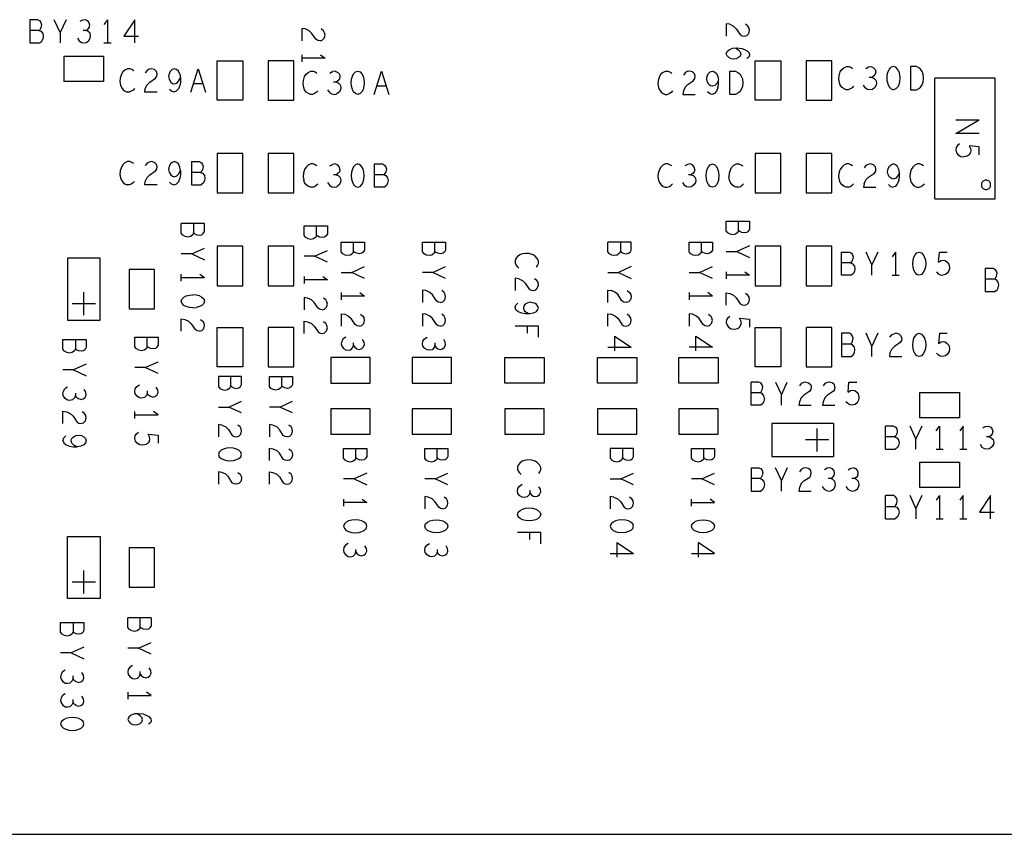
# Model space of a CAD drawing. Extents: x 179 to 509, y 207 to 417.
# Tile 4 of 14: x 292 to 335, y 290 to 325. Entities that reach past the tile are written whole.
import ezdxf

# ---------------------------------------------------------------- set-up
doc = ezdxf.new("R2010")
doc.units = 0
doc.layers.add('RVP8-IFD_G_bassy_art', color=2, linetype='CONTINUOUS')

msp = doc.modelspace()

# ---------------------------------------------------------------- linework, layer by layer
at = {"layer": 'RVP8-IFD_G_bassy_art'}
for points in [[(293.172, 324.906), (292.83, 324.906), (292.83, 323.906)], [(293.172, 324.906), (293.26, 324.856), (293.311, 324.789), (293.336, 324.689), (293.311, 324.573), (293.273, 324.489)], [(294.394, 324.906), (294.141, 324.356), (293.888, 324.906)], [(295.25, 324.439), (295.326, 324.489), (295.389, 324.573), (295.414, 324.673), (295.389, 324.773), (295.326, 324.856), (295.212, 324.906), (295.098, 324.889), (294.984, 324.823)], [(296.181, 324.906), (296.029, 324.706)], [(296.181, 324.906), (296.181, 323.906)], [(297.353, 323.906), (297.353, 324.906), (296.884, 324.189)], [(293.222, 324.439), (292.83, 324.439)], [(293.222, 324.439), (293.273, 324.489)], [(293.222, 324.439), (293.311, 324.406), (293.387, 324.306), (293.412, 324.189), (293.387, 324.073)], [(295.275, 323.923), (295.376, 324.006), (295.44, 324.106), (295.452, 324.206), (295.427, 324.323), (295.338, 324.406), (295.25, 324.439), (295.136, 324.439)], [(305.344, 324), (305.244, 324.013), (305.161, 324.063), (304.994, 324.317), (304.878, 324.431), (304.711, 324.507), (304.561, 324.532), (304.561, 324)], [(305.344, 324), (305.444, 324.025), (305.528, 324.114), (305.561, 324.241), (305.544, 324.342), (305.494, 324.431), (305.394, 324.507)], [(322.861, 324.732), (322.861, 324.2)], [(323.011, 324.707), (322.861, 324.732)], [(323.011, 324.707), (323.178, 324.631), (323.294, 324.517), (323.461, 324.263), (323.544, 324.213), (323.644, 324.2), (323.744, 324.225), (323.828, 324.314), (323.861, 324.441), (323.844, 324.542), (323.794, 324.631), (323.694, 324.707)], [(292.83, 323.906), (293.248, 323.906), (293.336, 323.973), (293.387, 324.073)], [(294.141, 324.356), (294.141, 323.906)], [(294.882, 324.106), (294.958, 323.989), (295.06, 323.923), (295.174, 323.906), (295.275, 323.923)], [(296.884, 324.189), (297.518, 324.189)], [(296.029, 323.906), (296.333, 323.906)], [(322.894, 323.345), (322.861, 323.433), (322.894, 323.535), (322.994, 323.623), (323.144, 323.674), (323.311, 323.687), (323.528, 323.661), (323.644, 323.623), (323.761, 323.56), (323.844, 323.471), (323.861, 323.383), (323.828, 323.294), (323.744, 323.231)], [(323.278, 323.687), (323.394, 323.598), (323.461, 323.522), (323.494, 323.421), (323.461, 323.332)], [(304.561, 323.398), (304.561, 323.094)], [(305.561, 323.246), (304.561, 323.246)], [(305.361, 323.398), (305.561, 323.246)], [(323.461, 323.332), (323.394, 323.269), (323.294, 323.218), (323.178, 323.205), (323.078, 323.218), (322.978, 323.269), (322.894, 323.345)], [(296.93, 322.736), (296.841, 322.653), (296.778, 322.553), (296.727, 322.386), (296.714, 322.236), (296.74, 322.086), (296.778, 321.986), (296.854, 321.886), (296.942, 321.819), (297.031, 321.786)], [(297.31, 322.703), (297.234, 322.753), (297.145, 322.786), (297.044, 322.786), (296.93, 322.736)], [(298.317, 321.786), (297.785, 321.786), (297.81, 321.936), (297.886, 322.103), (298, 322.219), (298.254, 322.386), (298.304, 322.469), (298.317, 322.569), (298.292, 322.669), (298.203, 322.753), (298.076, 322.786), (297.975, 322.769), (297.886, 322.719), (297.81, 322.619)], [(299.299, 322.553), (299.236, 322.686), (299.16, 322.753), (299.071, 322.786), (298.97, 322.753), (298.894, 322.686), (298.843, 322.586), (298.818, 322.453), (298.843, 322.336), (298.906, 322.219), (298.982, 322.153), (299.071, 322.136), (299.172, 322.169), (299.248, 322.253), (299.324, 322.403), (299.324, 322.219), (299.299, 322.069), (299.236, 321.919), (299.147, 321.819), (299.046, 321.786), (298.944, 321.819), (298.856, 321.903)], [(299.774, 321.786), (300.091, 322.786)], [(300.091, 322.786), (300.408, 321.786)], [(304.931, 321.686), (304.842, 321.719), (304.754, 321.786), (304.678, 321.886), (304.64, 321.986), (304.614, 322.136), (304.627, 322.286), (304.678, 322.453), (304.741, 322.553), (304.83, 322.636), (304.944, 322.686), (305.045, 322.686), (305.134, 322.653), (305.21, 322.603)], [(305.774, 322.603), (305.888, 322.669)], [(306.002, 322.686), (305.888, 322.669)], [(306.002, 322.686), (306.116, 322.636), (306.179, 322.553), (306.204, 322.453), (306.179, 322.353), (306.116, 322.269), (306.04, 322.219), (305.926, 322.219)], [(307.674, 321.686), (307.991, 322.686), (308.308, 321.686)], [(320.13, 322.636), (320.244, 322.686), (320.345, 322.686), (320.434, 322.653), (320.51, 322.603)], [(321.517, 322.469), (321.492, 322.569), (321.403, 322.653), (321.276, 322.686), (321.175, 322.669), (321.086, 322.619), (321.01, 322.519)], [(328.031, 321.886), (327.942, 321.919), (327.854, 321.986), (327.778, 322.086), (327.74, 322.186), (327.714, 322.336), (327.727, 322.486), (327.778, 322.653), (327.841, 322.753), (327.93, 322.836), (328.044, 322.886), (328.145, 322.886), (328.234, 322.853), (328.31, 322.803)], [(328.874, 322.803), (328.988, 322.869), (329.102, 322.886), (329.216, 322.836), (329.279, 322.753), (329.304, 322.653), (329.279, 322.553), (329.216, 322.469), (329.14, 322.419), (329.026, 322.419)], [(329.805, 322.236), (329.792, 322.386), (329.805, 322.536), (329.843, 322.669), (329.894, 322.769), (329.97, 322.853)], [(330.299, 322.669), (330.248, 322.769), (330.172, 322.853), (330.071, 322.886), (329.97, 322.853)], [(330.299, 322.669), (330.337, 322.536), (330.35, 322.386), (330.337, 322.236), (330.299, 322.103), (330.248, 322.003), (330.172, 321.919), (330.071, 321.886)], [(299.299, 322.553), (299.324, 322.403)], [(320.13, 322.636), (320.041, 322.553), (319.978, 322.453), (319.927, 322.286), (319.914, 322.136), (319.94, 321.986), (319.978, 321.886), (320.054, 321.786), (320.142, 321.719), (320.231, 321.686), (320.32, 321.686), (320.408, 321.719)], [(321.2, 322.119), (321.454, 322.286), (321.504, 322.369), (321.517, 322.469)], [(322.499, 321.969), (322.524, 322.119), (322.524, 322.303)], [(329.14, 322.419), (329.228, 322.386), (329.317, 322.303), (329.342, 322.186), (329.33, 322.086), (329.266, 321.986), (329.165, 321.903), (329.064, 321.886), (328.95, 321.903), (328.848, 321.969), (328.772, 322.086)], [(331.861, 317.186), (331.861, 322.386)], [(331.861, 317.186), (334.461, 317.186), (334.461, 322.386), (331.861, 322.386)], [(297.348, 321.936), (297.284, 321.869), (297.208, 321.819), (297.12, 321.786), (297.031, 321.786)], [(300.294, 322.136), (299.888, 322.136)], [(305.248, 321.836), (305.184, 321.769), (305.108, 321.719), (305.02, 321.686), (304.931, 321.686)], [(305.672, 321.886), (305.748, 321.769), (305.85, 321.703), (305.964, 321.686), (306.065, 321.703)], [(306.04, 322.219), (306.128, 322.186), (306.217, 322.103), (306.242, 321.986), (306.23, 321.886), (306.166, 321.786), (306.065, 321.703)], [(308.194, 322.036), (307.788, 322.036)], [(320.548, 321.836), (320.484, 321.769), (320.408, 321.719)], [(321.2, 322.119), (321.086, 322.003), (321.01, 321.836), (320.985, 321.686)], [(322.499, 321.969), (322.436, 321.819), (322.347, 321.719), (322.246, 321.686), (322.144, 321.719), (322.056, 321.803)], [(328.348, 322.036), (328.284, 321.969), (328.208, 321.919), (328.12, 321.886), (328.031, 321.886)], [(329.805, 322.236), (329.843, 322.103), (329.894, 322.003), (329.97, 321.919), (330.071, 321.886)], [(320.985, 321.686), (321.517, 321.686)], [(332.761, 320.587), (333.761, 320.587)], [(332.761, 320.005), (333.761, 320.587)], [(333.761, 320.005), (332.761, 320.005)], [(332.911, 319.555), (332.828, 319.479), (332.778, 319.39), (332.761, 319.276), (332.794, 319.162), (332.861, 319.073), (332.978, 319.01), (333.111, 318.997)], [(333.761, 319.086), (333.761, 319.428), (333.328, 319.466), (333.394, 319.352), (333.411, 319.263), (333.394, 319.175), (333.328, 319.086), (333.244, 319.023), (333.111, 318.997)], [(296.93, 318.736), (296.841, 318.653), (296.778, 318.553), (296.727, 318.386), (296.714, 318.236), (296.74, 318.086), (296.778, 317.986), (296.854, 317.886), (296.942, 317.819), (297.031, 317.786)], [(297.31, 318.703), (297.234, 318.753), (297.145, 318.786), (297.044, 318.786), (296.93, 318.736)], [(297.81, 317.936), (297.886, 318.103), (298, 318.219), (298.254, 318.386), (298.304, 318.469), (298.317, 318.569), (298.292, 318.669), (298.203, 318.753), (298.076, 318.786), (297.975, 318.769), (297.886, 318.719), (297.81, 318.619)], [(299.324, 318.403), (299.299, 318.553), (299.236, 318.686), (299.16, 318.753), (299.071, 318.786), (298.97, 318.753), (298.894, 318.686), (298.843, 318.586), (298.818, 318.453)], [(298.818, 318.453), (298.843, 318.336), (298.906, 318.219), (298.982, 318.153), (299.071, 318.136), (299.172, 318.169), (299.248, 318.253), (299.324, 318.403), (299.324, 318.219), (299.299, 318.069), (299.236, 317.919)], [(299.8, 318.786), (299.8, 317.786), (300.218, 317.786)], [(299.8, 318.786), (300.142, 318.786), (300.23, 318.736), (300.281, 318.669), (300.306, 318.569), (300.281, 318.453), (300.243, 318.369), (300.192, 318.319), (299.8, 318.319)], [(305.21, 318.603), (305.134, 318.653), (305.045, 318.686), (304.944, 318.686), (304.83, 318.636), (304.741, 318.553), (304.678, 318.453), (304.627, 318.286), (304.614, 318.136), (304.64, 317.986)], [(305.774, 318.603), (305.888, 318.669)], [(306.204, 318.453), (306.179, 318.553), (306.116, 318.636), (306.002, 318.686), (305.888, 318.669)], [(306.204, 318.453), (306.179, 318.353), (306.116, 318.269), (306.04, 318.219), (305.926, 318.219)], [(307.7, 318.686), (308.042, 318.686), (308.13, 318.636), (308.181, 318.569), (308.206, 318.469), (308.181, 318.353), (308.143, 318.269), (308.092, 318.219), (307.7, 318.219)], [(308.092, 318.219), (308.181, 318.186), (308.257, 318.086), (308.282, 317.969), (308.257, 317.853), (308.206, 317.753), (308.118, 317.686), (307.7, 317.686), (307.7, 318.686)], [(320.345, 318.686), (320.244, 318.686), (320.13, 318.636), (320.041, 318.553), (319.978, 318.453), (319.927, 318.286), (319.914, 318.136), (319.94, 317.986), (319.978, 317.886), (320.054, 317.786), (320.142, 317.719), (320.231, 317.686), (320.32, 317.686), (320.408, 317.719), (320.484, 317.769), (320.548, 317.836)], [(320.51, 318.603), (320.434, 318.653), (320.345, 318.686)], [(321.504, 318.453), (321.479, 318.553), (321.416, 318.636), (321.302, 318.686), (321.188, 318.669), (321.074, 318.603)], [(321.504, 318.453), (321.479, 318.353), (321.416, 318.269), (321.34, 318.219), (321.226, 318.219)], [(322.537, 318.036), (322.499, 317.903), (322.448, 317.803), (322.372, 317.719), (322.271, 317.686), (322.17, 317.719), (322.094, 317.803), (322.043, 317.903), (322.005, 318.036), (321.992, 318.186), (322.005, 318.336), (322.043, 318.469), (322.094, 318.569), (322.17, 318.653), (322.271, 318.686), (322.372, 318.653), (322.448, 318.569)], [(322.537, 318.036), (322.55, 318.186), (322.537, 318.336), (322.499, 318.469), (322.448, 318.569)], [(323.038, 318.453), (322.987, 318.286), (322.974, 318.136)], [(323.038, 318.453), (323.101, 318.553), (323.19, 318.636), (323.304, 318.686), (323.405, 318.686), (323.494, 318.653), (323.57, 318.603)], [(328.12, 317.686), (328.031, 317.686), (327.942, 317.719), (327.854, 317.786), (327.778, 317.886), (327.74, 317.986), (327.714, 318.136), (327.727, 318.286), (327.778, 318.453)], [(328.31, 318.603), (328.234, 318.653), (328.145, 318.686), (328.044, 318.686), (327.93, 318.636), (327.841, 318.553), (327.778, 318.453)], [(329.317, 318.469), (329.292, 318.569), (329.203, 318.653), (329.076, 318.686), (328.975, 318.669), (328.886, 318.619), (328.81, 318.519)], [(329, 318.119), (329.254, 318.286), (329.304, 318.369), (329.317, 318.469)], [(330.071, 318.036), (329.982, 318.053), (329.906, 318.119), (329.843, 318.236), (329.818, 318.353), (329.843, 318.486), (329.894, 318.586), (329.97, 318.653)], [(330.324, 318.303), (330.299, 318.453), (330.236, 318.586), (330.16, 318.653), (330.071, 318.686), (329.97, 318.653)], [(331.37, 318.603), (331.294, 318.653), (331.205, 318.686), (331.104, 318.686), (330.99, 318.636), (330.901, 318.553), (330.838, 318.453), (330.787, 318.286), (330.774, 318.136), (330.8, 317.986), (330.838, 317.886), (330.914, 317.786), (331.002, 317.719), (331.091, 317.686), (331.18, 317.686), (331.268, 317.719), (331.344, 317.769), (331.408, 317.836)], [(300.192, 318.319), (300.281, 318.286), (300.357, 318.186), (300.382, 318.069), (300.357, 317.953), (300.306, 317.853), (300.218, 317.786)], [(306.04, 318.219), (306.128, 318.186), (306.217, 318.103), (306.242, 317.986), (306.23, 317.886), (306.166, 317.786), (306.065, 317.703)], [(321.34, 318.219), (321.428, 318.186), (321.517, 318.103), (321.542, 317.986), (321.53, 317.886), (321.466, 317.786), (321.365, 317.703), (321.264, 317.686), (321.15, 317.703), (321.048, 317.769)], [(323.38, 317.686), (323.291, 317.686), (323.202, 317.719), (323.114, 317.786), (323.038, 317.886), (323, 317.986), (322.974, 318.136)], [(328.81, 317.836), (328.886, 318.003)], [(329, 318.119), (328.886, 318.003)], [(330.299, 317.969), (330.324, 318.119), (330.324, 318.303), (330.248, 318.153), (330.172, 318.069), (330.071, 318.036)], [(297.348, 317.936), (297.284, 317.869), (297.208, 317.819), (297.12, 317.786), (297.031, 317.786)], [(298.317, 317.786), (297.785, 317.786), (297.81, 317.936)], [(299.046, 317.786), (298.944, 317.819), (298.856, 317.903)], [(299.046, 317.786), (299.147, 317.819), (299.236, 317.919)], [(305.02, 317.686), (304.931, 317.686), (304.842, 317.719), (304.754, 317.786), (304.678, 317.886), (304.64, 317.986)], [(305.02, 317.686), (305.108, 317.719), (305.184, 317.769), (305.248, 317.836)], [(305.672, 317.886), (305.748, 317.769), (305.85, 317.703), (305.964, 317.686), (306.065, 317.703)], [(320.972, 317.886), (321.048, 317.769)], [(323.38, 317.686), (323.468, 317.719), (323.544, 317.769), (323.608, 317.836)], [(328.12, 317.686), (328.208, 317.719), (328.284, 317.769), (328.348, 317.836)], [(328.81, 317.836), (328.785, 317.686)], [(328.785, 317.686), (329.317, 317.686)], [(329.856, 317.803), (329.944, 317.719), (330.046, 317.686)], [(330.299, 317.969), (330.236, 317.819), (330.147, 317.719), (330.046, 317.686)], [(299.644, 315.535), (299.528, 315.56), (299.428, 315.611), (299.361, 315.699), (299.361, 316.117)], [(300.361, 316.117), (299.361, 316.117)], [(299.894, 316.117), (299.894, 315.725), (299.861, 315.636), (299.761, 315.56), (299.644, 315.535)], [(300.028, 315.636), (300.144, 315.611), (300.244, 315.636), (300.311, 315.687), (300.361, 315.775), (300.361, 316.117)], [(305.194, 315.625), (305.194, 316.017)], [(323.394, 315.825), (323.394, 316.217)], [(299.894, 315.725), (299.944, 315.674), (300.028, 315.636)], [(299.811, 314.806), (300.361, 315.059)], [(306.261, 315.317), (307.261, 315.317), (307.261, 314.975), (307.211, 314.887), (307.144, 314.836), (307.044, 314.811), (306.928, 314.836), (306.844, 314.874), (306.794, 314.925), (306.794, 315.317)], [(306.794, 314.925), (306.761, 314.836), (306.661, 314.76), (306.544, 314.735), (306.428, 314.76), (306.328, 314.811), (306.261, 314.899), (306.261, 315.317)], [(310.294, 314.925), (310.294, 315.317)], [(317.761, 314.899), (317.761, 315.317)], [(318.761, 315.317), (317.761, 315.317)], [(318.294, 315.317), (318.294, 314.925), (318.261, 314.836), (318.161, 314.76), (318.044, 314.735)], [(318.294, 314.925), (318.344, 314.874), (318.428, 314.836), (318.544, 314.811), (318.644, 314.836), (318.711, 314.887), (318.761, 314.975), (318.761, 315.317)], [(321.261, 314.899), (321.261, 315.317), (322.261, 315.317), (322.261, 314.975), (322.211, 314.887), (322.144, 314.836)], [(321.794, 314.925), (321.794, 315.317)], [(323.861, 315.159), (323.311, 314.906)], [(299.811, 314.806), (299.361, 314.806)], [(299.811, 314.806), (300.361, 314.553)], [(305.661, 314.453), (305.111, 314.706), (304.661, 314.706)], [(305.111, 314.706), (305.661, 314.959)], [(314.211, 314.833), (314.061, 314.807), (313.961, 314.769), (313.861, 314.693), (313.794, 314.605), (313.761, 314.516), (313.761, 314.427), (313.794, 314.339), (313.844, 314.263), (313.911, 314.199)], [(314.628, 314.706), (314.528, 314.769), (314.361, 314.82), (314.211, 314.833)], [(314.678, 314.237), (314.728, 314.313), (314.761, 314.402), (314.761, 314.503), (314.711, 314.617), (314.628, 314.706)], [(317.928, 314.76), (317.828, 314.811), (317.761, 314.899)], [(318.044, 314.735), (317.928, 314.76)], [(321.428, 314.76), (321.328, 314.811), (321.261, 314.899)], [(322.144, 314.836), (322.044, 314.811), (321.928, 314.836), (321.844, 314.874), (321.794, 314.925), (321.761, 314.836), (321.661, 314.76), (321.544, 314.735), (321.428, 314.76)], [(322.861, 314.906), (323.311, 314.906), (323.861, 314.653)], [(328.412, 314.169), (328.387, 314.053), (328.336, 313.953), (328.248, 313.886), (327.83, 313.886), (327.83, 314.886), (328.172, 314.886), (328.26, 314.836), (328.311, 314.769), (328.336, 314.669), (328.311, 314.553), (328.273, 314.469), (328.222, 314.419), (327.83, 314.419)], [(329.141, 313.886), (329.141, 314.336), (328.888, 314.886)], [(329.394, 314.886), (329.141, 314.336)], [(330.161, 314.886), (330.009, 314.686)], [(330.161, 314.886), (330.161, 313.886)], [(332.011, 314.453), (332.049, 314.886), (332.391, 314.886)], [(306.261, 314.006), (306.711, 314.006), (307.261, 314.259)], [(310.211, 314.006), (310.761, 314.259)], [(318.761, 314.259), (318.211, 314.006), (318.761, 313.753)], [(322.261, 313.753), (321.711, 314.006), (322.261, 314.259)], [(328.222, 314.419), (328.311, 314.386), (328.387, 314.286), (328.412, 314.169)], [(332.011, 314.453), (332.125, 314.519), (332.214, 314.536), (332.302, 314.519), (332.391, 314.453), (332.454, 314.369), (332.48, 314.236), (332.467, 314.103), (332.404, 313.986), (332.315, 313.919), (332.201, 313.886)], [(334.422, 313.719), (334.473, 313.769), (334.511, 313.853), (334.536, 313.969), (334.511, 314.069), (334.46, 314.136), (334.372, 314.186), (334.03, 314.186), (334.03, 313.186)], [(299.361, 313.634), (299.361, 313.938)], [(299.361, 313.786), (300.361, 313.786)], [(300.161, 313.938), (300.361, 313.786)], [(304.661, 313.838), (304.661, 313.534)], [(305.461, 313.838), (305.661, 313.686)], [(307.261, 313.753), (306.711, 314.006)], [(310.761, 313.753), (310.211, 314.006), (309.761, 314.006)], [(313.761, 313.762), (313.761, 313.23)], [(313.911, 313.737), (313.761, 313.762)], [(317.761, 314.006), (318.211, 314.006)], [(321.261, 314.006), (321.711, 314.006)], [(322.861, 314.038), (322.861, 313.734)], [(323.861, 313.886), (322.861, 313.886)], [(323.661, 314.038), (323.861, 313.886)], [(330.009, 313.886), (330.313, 313.886)], [(331.922, 314.036), (331.998, 313.953), (332.087, 313.903), (332.201, 313.886)], [(305.661, 313.686), (304.661, 313.686)], [(313.911, 313.737), (314.078, 313.661), (314.194, 313.547), (314.361, 313.293), (314.444, 313.243), (314.544, 313.23)], [(314.544, 313.23), (314.644, 313.255), (314.728, 313.344), (314.761, 313.471), (314.744, 313.572), (314.694, 313.661)], [(314.694, 313.661), (314.594, 313.737)], [(334.03, 313.186), (334.448, 313.186), (334.536, 313.253), (334.587, 313.353), (334.612, 313.469), (334.587, 313.586), (334.511, 313.686), (334.422, 313.719), (334.03, 313.719)], [(295.161, 312.166), (295.161, 313.166)], [(299.861, 312.487), (299.711, 312.5), (299.578, 312.538), (299.478, 312.589), (299.394, 312.665), (299.361, 312.766), (299.394, 312.867), (299.478, 312.943), (299.578, 312.994), (299.711, 313.032), (299.861, 313.045)], [(300.144, 312.994), (300.011, 313.032), (299.861, 313.045)], [(300.144, 312.994), (300.244, 312.943), (300.328, 312.867), (300.361, 312.766), (300.328, 312.665), (300.244, 312.589), (300.144, 312.538), (300.011, 312.5)], [(305.444, 312.4), (305.344, 312.413), (305.261, 312.463), (305.094, 312.717), (304.978, 312.831), (304.811, 312.907), (304.661, 312.932), (304.661, 312.4)], [(305.444, 312.4), (305.544, 312.425), (305.628, 312.514), (305.661, 312.641), (305.644, 312.742), (305.594, 312.831), (305.494, 312.907)], [(307.061, 313.138), (307.261, 312.986), (306.261, 312.986)], [(306.261, 313.138), (306.261, 312.834)], [(310.544, 312.72), (310.444, 312.733), (310.361, 312.783), (310.194, 313.037), (310.078, 313.151), (309.911, 313.227), (309.761, 313.252), (309.761, 312.72)], [(310.544, 312.72), (310.644, 312.745), (310.728, 312.834), (310.761, 312.961), (310.744, 313.062), (310.694, 313.151), (310.594, 313.227)], [(317.761, 312.72), (317.761, 313.252), (317.911, 313.227)], [(318.594, 313.227), (318.694, 313.151), (318.744, 313.062), (318.761, 312.961), (318.728, 312.834), (318.644, 312.745), (318.544, 312.72), (318.444, 312.733), (318.361, 312.783), (318.194, 313.037), (318.078, 313.151), (317.911, 313.227)], [(321.261, 313.138), (321.261, 312.834)], [(322.261, 312.986), (321.261, 312.986)], [(322.261, 312.986), (322.061, 313.138)], [(322.861, 312.6), (322.861, 313.132), (323.011, 313.107), (323.178, 313.031), (323.294, 312.917), (323.461, 312.663), (323.544, 312.613), (323.644, 312.6), (323.744, 312.625), (323.828, 312.714), (323.861, 312.841), (323.844, 312.942), (323.794, 313.031), (323.694, 313.107)], [(294.661, 312.666), (295.661, 312.666)], [(299.861, 312.487), (300.011, 312.5)], [(314.428, 312.729), (314.311, 312.704), (314.194, 312.641), (314.128, 312.565), (314.111, 312.476), (314.144, 312.375), (314.228, 312.299), (314.378, 312.223), (314.194, 312.223), (314.044, 312.248), (313.894, 312.311), (313.794, 312.4), (313.761, 312.501), (313.794, 312.603), (313.878, 312.691)], [(314.428, 312.729), (314.561, 312.704)], [(314.661, 312.311), (314.728, 312.387), (314.761, 312.476), (314.728, 312.577), (314.661, 312.653), (314.561, 312.704)], [(306.261, 312.232), (306.411, 312.207), (306.578, 312.131), (306.694, 312.017)], [(306.261, 312.232), (306.261, 311.7)], [(307.094, 312.207), (307.194, 312.131), (307.244, 312.042)], [(310.544, 311.7), (310.444, 311.713), (310.361, 311.763), (310.194, 312.017), (310.078, 312.131), (309.911, 312.207), (309.761, 312.232), (309.761, 311.7)], [(310.544, 311.7), (310.644, 311.725), (310.728, 311.814), (310.761, 311.941), (310.744, 312.042), (310.694, 312.131), (310.594, 312.207)], [(314.661, 312.311), (314.528, 312.248), (314.378, 312.223)], [(317.761, 311.7), (317.761, 312.232), (317.911, 312.207)], [(317.911, 312.207), (318.078, 312.131), (318.194, 312.017), (318.361, 311.763), (318.444, 311.713), (318.544, 311.7), (318.644, 311.725), (318.728, 311.814), (318.761, 311.941), (318.744, 312.042), (318.694, 312.131), (318.594, 312.207)], [(321.411, 312.207), (321.261, 312.232), (321.261, 311.7)], [(321.694, 312.017), (321.578, 312.131), (321.411, 312.207)], [(322.094, 312.207), (322.194, 312.131), (322.244, 312.042)], [(322.928, 312.049), (322.878, 311.96)], [(322.928, 312.049), (323.011, 312.125)], [(299.361, 311.48), (299.361, 312.012), (299.511, 311.987), (299.678, 311.911), (299.794, 311.797), (299.961, 311.543)], [(300.144, 311.48), (300.244, 311.505), (300.328, 311.594), (300.361, 311.721), (300.344, 311.822), (300.294, 311.911)], [(300.194, 311.987), (300.294, 311.911)], [(304.661, 311.38), (304.661, 311.912), (304.811, 311.887), (304.978, 311.811), (305.094, 311.697), (305.261, 311.443), (305.344, 311.393), (305.444, 311.38), (305.544, 311.405), (305.628, 311.494), (305.661, 311.621), (305.644, 311.722), (305.594, 311.811), (305.494, 311.887)], [(307.044, 311.7), (306.944, 311.713), (306.861, 311.763), (306.694, 312.017)], [(307.044, 311.7), (307.144, 311.725), (307.228, 311.814), (307.261, 311.941), (307.244, 312.042)], [(314.761, 311.697), (313.761, 311.697)], [(314.278, 311.697), (314.278, 311.393)], [(314.761, 311.215), (314.761, 311.697)], [(322.044, 311.7), (321.944, 311.713), (321.861, 311.763), (321.694, 312.017)], [(322.044, 311.7), (322.144, 311.725), (322.228, 311.814), (322.261, 311.941), (322.244, 312.042)], [(322.878, 311.96), (322.861, 311.846), (322.894, 311.732), (322.961, 311.643), (323.078, 311.58), (323.211, 311.567), (323.344, 311.593), (323.428, 311.656), (323.494, 311.745), (323.511, 311.833), (323.494, 311.922), (323.428, 312.036), (323.861, 311.998), (323.861, 311.656)], [(297.894, 310.825), (297.894, 311.217)], [(300.144, 311.48), (300.044, 311.493), (299.961, 311.543)], [(306.461, 311.225), (306.344, 311.149), (306.278, 311.047), (306.261, 310.933), (306.278, 310.832), (306.361, 310.731), (306.461, 310.667), (306.561, 310.655), (306.678, 310.68), (306.761, 310.769), (306.794, 310.857), (306.794, 310.971)], [(310.061, 310.655), (309.961, 310.667), (309.861, 310.731), (309.778, 310.832), (309.761, 310.933), (309.778, 311.047), (309.844, 311.149), (309.961, 311.225)], [(318.044, 311.263), (318.044, 310.629)], [(318.044, 311.263), (318.761, 310.794)], [(321.544, 310.629), (321.544, 311.263), (322.261, 310.794)], [(328.222, 310.919), (328.273, 310.969), (328.311, 311.053), (328.336, 311.169), (328.311, 311.269), (328.26, 311.336), (328.172, 311.386), (327.83, 311.386), (327.83, 310.386)], [(329.141, 310.386), (329.141, 310.836), (328.888, 311.386)], [(329.394, 311.386), (329.141, 310.836)], [(329.92, 311.219), (329.996, 311.319), (330.085, 311.369)], [(330.427, 311.169), (330.402, 311.269), (330.313, 311.353), (330.186, 311.386), (330.085, 311.369)], [(332.049, 311.386), (332.011, 310.953), (332.125, 311.019), (332.214, 311.036), (332.302, 311.019), (332.391, 310.953), (332.454, 310.869), (332.48, 310.736), (332.467, 310.603), (332.404, 310.486), (332.315, 310.419), (332.201, 310.386), (332.087, 310.403), (331.998, 310.453), (331.922, 310.536)], [(332.049, 311.386), (332.391, 311.386)], [(294.794, 311.117), (294.794, 310.725)], [(306.794, 310.857), (306.844, 310.781), (306.928, 310.718), (307.028, 310.693), (307.128, 310.718), (307.211, 310.781), (307.261, 310.895), (307.244, 311.009), (307.178, 311.123)], [(310.294, 310.971), (310.294, 310.857), (310.261, 310.769), (310.178, 310.68), (310.061, 310.655)], [(310.294, 310.857), (310.344, 310.781), (310.428, 310.718), (310.528, 310.693), (310.628, 310.718), (310.711, 310.781), (310.761, 310.895), (310.744, 311.009), (310.678, 311.123)], [(317.761, 310.794), (318.761, 310.794)], [(322.261, 310.794), (321.261, 310.794)], [(327.83, 310.386), (328.248, 310.386), (328.336, 310.453), (328.387, 310.553), (328.412, 310.669), (328.387, 310.786), (328.311, 310.886), (328.222, 310.919), (327.83, 310.919)], [(330.427, 311.169), (330.414, 311.069), (330.364, 310.986), (330.11, 310.819), (329.996, 310.703)], [(329.92, 310.536), (329.895, 310.386), (330.427, 310.386)], [(329.92, 310.536), (329.996, 310.703)], [(295.261, 310.059), (294.711, 309.806), (294.261, 309.806)], [(297.811, 309.906), (298.361, 310.159)], [(294.711, 309.806), (295.261, 309.553)], [(298.361, 309.653), (297.811, 309.906), (297.361, 309.906)], [(300.961, 309.517), (300.961, 309.099), (301.028, 309.011), (301.128, 308.96), (301.244, 308.935), (301.361, 308.96), (301.461, 309.036), (301.494, 309.125), (301.494, 309.517)], [(301.494, 309.125), (301.544, 309.074), (301.628, 309.036), (301.744, 309.011), (301.844, 309.036), (301.911, 309.087), (301.961, 309.175), (301.961, 309.517), (300.961, 309.517)], [(303.694, 309.125), (303.694, 309.517)], [(298.128, 308.633), (298.028, 308.658), (297.944, 308.721), (297.894, 308.797), (297.861, 308.709), (297.778, 308.62), (297.661, 308.595), (297.561, 308.607), (297.461, 308.671), (297.378, 308.772), (297.361, 308.873), (297.378, 308.987), (297.444, 309.089), (297.561, 309.165)], [(324.348, 308.286), (323.93, 308.286), (323.93, 309.286)], [(324.322, 308.819), (324.373, 308.869), (324.411, 308.953), (324.436, 309.069), (324.411, 309.169), (324.36, 309.236), (324.272, 309.286), (323.93, 309.286)], [(324.988, 309.286), (325.241, 308.736)], [(325.241, 308.286), (325.241, 308.736), (325.494, 309.286)], [(326.286, 309.286), (326.413, 309.253), (326.502, 309.169), (326.527, 309.069), (326.514, 308.969), (326.464, 308.886), (326.21, 308.719), (326.096, 308.603), (326.02, 308.436), (325.995, 308.286), (326.527, 308.286)], [(326.286, 309.286), (326.185, 309.269), (326.096, 309.219), (326.02, 309.119)], [(327.547, 309.069), (327.522, 309.169), (327.433, 309.253), (327.306, 309.286), (327.205, 309.269), (327.116, 309.219), (327.04, 309.119)], [(328.111, 308.853), (328.149, 309.286), (328.491, 309.286)], [(295.028, 308.533), (294.928, 308.558), (294.844, 308.621), (294.794, 308.697), (294.761, 308.609), (294.678, 308.52), (294.561, 308.495), (294.461, 308.507), (294.361, 308.571), (294.278, 308.672), (294.261, 308.773), (294.278, 308.887), (294.344, 308.989)], [(294.461, 309.065), (294.344, 308.989)], [(294.794, 308.811), (294.794, 308.697)], [(295.028, 308.533), (295.128, 308.558), (295.211, 308.621), (295.261, 308.735), (295.244, 308.849), (295.178, 308.963)], [(297.894, 308.911), (297.894, 308.797)], [(298.128, 308.633), (298.228, 308.658), (298.311, 308.721), (298.361, 308.835), (298.344, 308.949), (298.278, 309.063)], [(324.512, 308.569), (324.487, 308.686), (324.411, 308.786), (324.322, 308.819), (323.93, 308.819)], [(327.547, 309.069), (327.534, 308.969), (327.484, 308.886), (327.23, 308.719), (327.116, 308.603), (327.04, 308.436), (327.015, 308.286), (327.547, 308.286)], [(328.111, 308.853), (328.225, 308.919), (328.314, 308.936), (328.402, 308.919), (328.491, 308.853), (328.554, 308.769), (328.58, 308.636), (328.567, 308.503), (328.504, 308.386)], [(300.961, 308.206), (301.411, 308.206), (301.961, 308.459)], [(303.611, 308.206), (304.161, 308.459)], [(324.512, 308.569), (324.487, 308.453), (324.436, 308.353), (324.348, 308.286)], [(328.504, 308.386), (328.415, 308.319), (328.301, 308.286), (328.187, 308.303), (328.098, 308.353), (328.022, 308.436)], [(294.261, 307.5), (294.261, 308.032), (294.411, 308.007), (294.578, 307.931), (294.694, 307.817), (294.861, 307.563), (294.944, 307.513), (295.044, 307.5), (295.144, 307.525), (295.228, 307.614), (295.261, 307.741), (295.244, 307.842), (295.194, 307.931), (295.094, 308.007)], [(297.361, 307.714), (297.361, 308.018)], [(297.361, 307.866), (298.361, 307.866), (298.161, 308.018)], [(301.961, 307.953), (301.411, 308.206)], [(304.161, 307.953), (303.611, 308.206), (303.161, 308.206)], [(301.111, 307.427), (300.961, 307.452), (300.961, 306.92)], [(301.111, 307.427), (301.278, 307.351), (301.394, 307.237), (301.561, 306.983), (301.644, 306.933), (301.744, 306.92), (301.844, 306.945), (301.928, 307.034), (301.961, 307.161), (301.944, 307.262), (301.894, 307.351), (301.794, 307.427)], [(303.944, 306.92), (303.844, 306.933), (303.761, 306.983), (303.594, 307.237), (303.478, 307.351), (303.311, 307.427), (303.161, 307.452), (303.161, 306.92)], [(303.944, 306.92), (304.044, 306.945), (304.128, 307.034), (304.161, 307.161), (304.144, 307.262), (304.094, 307.351), (303.994, 307.427)], [(329.73, 306.386), (329.73, 307.386)], [(330.072, 307.386), (329.73, 307.386)], [(330.072, 307.386), (330.16, 307.336), (330.211, 307.269), (330.236, 307.169), (330.211, 307.053), (330.173, 306.969), (330.122, 306.919), (329.73, 306.919)], [(331.041, 306.386), (331.041, 306.836), (330.788, 307.386)], [(331.294, 307.386), (331.041, 306.836)], [(331.909, 307.186), (332.061, 307.386), (332.061, 306.386)], [(333.081, 306.386), (333.081, 307.386), (332.929, 307.186)], [(333.924, 307.303), (334.038, 307.369), (334.152, 307.386), (334.266, 307.336), (334.329, 307.253), (334.354, 307.153), (334.329, 307.053), (334.266, 306.969), (334.19, 306.919), (334.076, 306.919)], [(294.261, 306.771), (294.294, 306.67), (294.394, 306.581), (294.544, 306.518), (294.694, 306.493), (294.878, 306.493), (294.728, 306.569), (294.644, 306.645), (294.611, 306.746), (294.628, 306.835), (294.694, 306.911), (294.811, 306.974), (294.928, 306.999), (295.061, 306.974), (295.161, 306.923), (295.228, 306.847), (295.261, 306.746), (295.228, 306.657), (295.161, 306.581), (295.028, 306.518), (294.878, 306.493)], [(294.261, 306.771), (294.294, 306.873), (294.378, 306.961)], [(297.711, 306.567), (297.578, 306.58), (297.461, 306.643), (297.394, 306.732), (297.361, 306.846), (297.378, 306.96), (297.428, 307.049), (297.511, 307.125)], [(297.928, 307.036), (298.361, 306.998), (298.361, 306.656)], [(297.994, 306.745), (298.011, 306.833), (297.994, 306.922), (297.928, 307.036)], [(326.781, 306.286), (326.781, 307.286)], [(297.994, 306.745), (297.928, 306.656), (297.844, 306.593), (297.711, 306.567)], [(327.281, 306.786), (326.281, 306.786)], [(330.122, 306.919), (330.211, 306.886), (330.287, 306.786), (330.312, 306.669), (330.287, 306.553), (330.236, 306.453), (330.148, 306.386)], [(334.19, 306.919), (334.278, 306.886), (334.367, 306.803), (334.392, 306.686), (334.38, 306.586), (334.316, 306.486), (334.215, 306.403), (334.114, 306.386), (334, 306.403), (333.898, 306.469), (333.822, 306.586)], [(303.161, 305.9), (303.161, 306.432), (303.311, 306.407), (303.478, 306.331), (303.594, 306.217)], [(303.944, 305.9), (303.844, 305.913), (303.761, 305.963), (303.594, 306.217)], [(303.994, 306.407), (304.094, 306.331), (304.144, 306.242), (304.161, 306.141), (304.128, 306.014), (304.044, 305.925)], [(306.894, 306.025), (306.861, 305.936), (306.761, 305.86), (306.644, 305.835), (306.528, 305.86), (306.428, 305.911), (306.361, 305.999), (306.361, 306.417), (307.361, 306.417)], [(307.361, 306.417), (307.361, 306.075), (307.311, 305.987), (307.244, 305.936), (307.144, 305.911), (307.028, 305.936), (306.944, 305.974), (306.894, 306.025), (306.894, 306.417)], [(310.394, 306.025), (310.394, 306.417)], [(317.861, 306.417), (317.861, 305.999), (317.928, 305.911), (318.028, 305.86)], [(318.861, 306.417), (317.861, 306.417)], [(318.394, 306.417), (318.394, 306.025), (318.444, 305.974), (318.528, 305.936), (318.644, 305.911), (318.744, 305.936), (318.811, 305.987), (318.861, 306.075), (318.861, 306.417)], [(321.894, 306.025), (321.894, 306.417)], [(329.73, 306.386), (330.148, 306.386)], [(331.909, 306.386), (332.213, 306.386)], [(332.929, 306.386), (333.233, 306.386)], [(303.944, 305.9), (304.044, 305.925)], [(314.778, 305.337), (314.828, 305.413), (314.861, 305.502), (314.861, 305.603), (314.811, 305.717), (314.728, 305.806), (314.628, 305.869), (314.461, 305.92), (314.311, 305.933), (314.161, 305.907), (314.061, 305.869), (313.961, 305.793), (313.894, 305.705), (313.861, 305.616), (313.861, 305.527), (313.894, 305.439), (313.944, 305.363), (314.011, 305.299)], [(318.394, 306.025), (318.361, 305.936), (318.261, 305.86), (318.144, 305.835), (318.028, 305.86)], [(301.794, 305.387), (301.894, 305.311), (301.944, 305.222), (301.961, 305.121), (301.928, 304.994), (301.844, 304.905), (301.744, 304.88), (301.644, 304.893), (301.561, 304.943), (301.394, 305.197), (301.278, 305.311), (301.111, 305.387), (300.961, 305.412), (300.961, 304.88)], [(303.161, 304.88), (303.161, 305.412), (303.311, 305.387), (303.478, 305.311), (303.594, 305.197), (303.761, 304.943), (303.844, 304.893), (303.944, 304.88), (304.044, 304.905), (304.128, 304.994), (304.161, 305.121), (304.144, 305.222), (304.094, 305.311), (303.994, 305.387)], [(307.361, 305.359), (306.811, 305.106), (306.361, 305.106)], [(310.311, 305.106), (310.861, 305.359)], [(318.311, 305.106), (318.861, 305.359)], [(321.811, 305.106), (322.361, 305.359)], [(323.93, 305.586), (323.93, 304.586), (324.348, 304.586)], [(323.93, 305.586), (324.272, 305.586), (324.36, 305.536), (324.411, 305.469), (324.436, 305.369), (324.411, 305.253), (324.373, 305.169), (324.322, 305.119), (323.93, 305.119)], [(325.241, 304.586), (325.241, 305.036), (324.988, 305.586)], [(325.494, 305.586), (325.241, 305.036)], [(326.527, 305.369), (326.502, 305.469), (326.413, 305.553), (326.286, 305.586), (326.185, 305.569), (326.096, 305.519), (326.02, 305.419)], [(326.21, 305.019), (326.464, 305.186), (326.514, 305.269), (326.527, 305.369)], [(327.37, 305.119), (327.446, 305.169), (327.509, 305.253), (327.534, 305.353), (327.509, 305.453), (327.446, 305.536), (327.332, 305.586), (327.218, 305.569), (327.104, 305.503)], [(328.124, 305.503), (328.238, 305.569), (328.352, 305.586)], [(328.529, 305.253), (328.554, 305.353), (328.529, 305.453), (328.466, 305.536), (328.352, 305.586)], [(306.811, 305.106), (307.361, 304.853)], [(310.861, 304.853), (310.311, 305.106), (309.861, 305.106)], [(314.161, 304.305), (314.061, 304.317), (313.961, 304.381), (313.878, 304.482), (313.861, 304.583), (313.878, 304.697), (313.944, 304.799), (314.061, 304.875)], [(317.861, 305.106), (318.311, 305.106)], [(318.861, 304.853), (318.311, 305.106)], [(322.361, 304.853), (321.811, 305.106), (321.361, 305.106)], [(324.322, 305.119), (324.411, 305.086), (324.487, 304.986), (324.512, 304.869), (324.487, 304.753), (324.436, 304.653), (324.348, 304.586)], [(326.21, 305.019), (326.096, 304.903), (326.02, 304.736)], [(327.002, 304.786), (327.078, 304.669), (327.18, 304.603), (327.294, 304.586), (327.395, 304.603), (327.496, 304.686), (327.56, 304.786), (327.572, 304.886), (327.547, 305.003), (327.458, 305.086), (327.37, 305.119), (327.256, 305.119)], [(328.529, 305.253), (328.466, 305.169), (328.39, 305.119), (328.276, 305.119)], [(328.516, 304.686), (328.58, 304.786), (328.592, 304.886), (328.567, 305.003), (328.478, 305.086), (328.39, 305.119)], [(314.394, 304.621), (314.394, 304.507), (314.361, 304.419), (314.278, 304.33), (314.161, 304.305)], [(314.394, 304.507), (314.444, 304.431), (314.528, 304.368), (314.628, 304.343), (314.728, 304.368), (314.811, 304.431), (314.861, 304.545), (314.844, 304.659), (314.778, 304.773)], [(326.02, 304.736), (325.995, 304.586), (326.527, 304.586)], [(328.022, 304.786), (328.098, 304.669), (328.2, 304.603), (328.314, 304.586), (328.415, 304.603), (328.516, 304.686)], [(307.161, 304.238), (307.361, 304.086), (306.361, 304.086)], [(306.361, 304.238), (306.361, 303.934)], [(310.644, 303.82), (310.544, 303.833), (310.461, 303.883), (310.294, 304.137), (310.178, 304.251), (310.011, 304.327), (309.861, 304.352), (309.861, 303.82)], [(310.644, 303.82), (310.744, 303.845), (310.828, 303.934), (310.861, 304.061), (310.844, 304.162), (310.794, 304.251), (310.694, 304.327)], [(317.861, 304.352), (317.861, 303.82)], [(318.011, 304.327), (317.861, 304.352)], [(318.011, 304.327), (318.178, 304.251), (318.294, 304.137), (318.461, 303.883), (318.544, 303.833), (318.644, 303.82), (318.744, 303.845), (318.828, 303.934), (318.861, 304.061), (318.844, 304.162), (318.794, 304.251), (318.694, 304.327)], [(321.361, 303.934), (321.361, 304.238)], [(321.361, 304.086), (322.361, 304.086), (322.161, 304.238)], [(329.73, 303.386), (329.73, 304.386)], [(330.211, 304.269), (330.16, 304.336), (330.072, 304.386), (329.73, 304.386)], [(329.73, 303.919), (330.122, 303.919), (330.173, 303.969), (330.211, 304.053), (330.236, 304.169), (330.211, 304.269)], [(331.041, 303.836), (330.788, 304.386)], [(331.294, 304.386), (331.041, 303.836), (331.041, 303.386)], [(332.061, 304.386), (331.909, 304.186)], [(332.061, 304.386), (332.061, 303.386)], [(333.081, 303.386), (333.081, 304.386), (332.929, 304.186)], [(334.253, 303.386), (334.253, 304.386), (333.784, 303.669), (334.418, 303.669)], [(330.122, 303.919), (330.211, 303.886), (330.287, 303.786), (330.312, 303.669), (330.287, 303.553), (330.236, 303.453), (330.148, 303.386)], [(317.978, 303.243), (317.894, 303.167), (317.861, 303.066), (317.894, 302.965), (317.978, 302.889), (318.078, 302.838)], [(318.511, 303.332), (318.361, 303.345), (318.211, 303.332), (318.078, 303.294), (317.978, 303.243)], [(318.828, 302.965), (318.861, 303.066), (318.828, 303.167), (318.744, 303.243), (318.644, 303.294), (318.511, 303.332)], [(329.73, 303.386), (330.148, 303.386)], [(331.909, 303.386), (332.213, 303.386)], [(332.929, 303.386), (333.233, 303.386)], [(314.861, 302.315), (314.861, 302.797), (313.861, 302.797)], [(314.378, 302.797), (314.378, 302.493)], [(318.078, 302.838), (318.211, 302.8)], [(318.828, 302.965), (318.744, 302.889), (318.644, 302.838), (318.511, 302.8), (318.361, 302.787), (318.211, 302.8)], [(306.561, 302.325), (306.444, 302.249), (306.378, 302.147), (306.361, 302.033), (306.378, 301.932), (306.461, 301.831), (306.561, 301.767), (306.661, 301.755), (306.778, 301.78), (306.861, 301.869), (306.894, 301.957), (306.894, 302.071)], [(310.161, 301.755), (310.061, 301.767), (309.961, 301.831), (309.878, 301.932), (309.861, 302.033), (309.878, 302.147), (309.944, 302.249), (310.061, 302.325)], [(318.144, 302.363), (318.144, 301.729)], [(318.144, 302.363), (318.861, 301.894)], [(321.361, 301.894), (322.361, 301.894), (321.644, 302.363), (321.644, 301.729)], [(306.894, 301.957), (306.944, 301.881), (307.028, 301.818), (307.128, 301.793), (307.228, 301.818), (307.311, 301.881), (307.361, 301.995), (307.344, 302.109), (307.278, 302.223)], [(310.394, 302.071), (310.394, 301.957), (310.361, 301.869), (310.278, 301.78), (310.161, 301.755)], [(310.394, 301.957), (310.444, 301.881), (310.528, 301.818), (310.628, 301.793), (310.728, 301.818), (310.811, 301.881), (310.861, 301.995), (310.844, 302.109), (310.778, 302.223)], [(317.861, 301.894), (318.861, 301.894)], [(295.161, 300.166), (295.161, 301.166)], [(294.661, 300.666), (295.661, 300.666)], [(294.694, 298.917), (294.694, 298.525)], [(297.561, 298.636), (297.461, 298.56), (297.344, 298.535), (297.228, 298.56), (297.128, 298.611), (297.061, 298.699), (297.061, 299.117)], [(298.061, 299.117), (297.061, 299.117)], [(297.728, 298.636), (297.644, 298.674), (297.594, 298.725), (297.594, 299.117)], [(298.061, 299.117), (298.061, 298.775), (298.011, 298.687), (297.944, 298.636), (297.844, 298.611), (297.728, 298.636)], [(297.594, 298.725), (297.561, 298.636)], [(297.511, 297.806), (298.061, 298.059)], [(295.161, 297.859), (294.611, 297.606), (294.161, 297.606)], [(297.511, 297.806), (297.061, 297.806)], [(298.061, 297.553), (297.511, 297.806)], [(294.611, 297.606), (295.161, 297.353)], [(294.361, 296.865), (294.244, 296.789), (294.178, 296.687), (294.161, 296.573), (294.178, 296.472), (294.261, 296.371), (294.361, 296.307), (294.461, 296.295), (294.578, 296.32), (294.661, 296.409)], [(297.261, 297.065), (297.144, 296.989), (297.078, 296.887), (297.061, 296.773)], [(297.061, 296.773), (297.078, 296.672), (297.161, 296.571), (297.261, 296.507), (297.361, 296.495), (297.478, 296.52), (297.561, 296.609), (297.594, 296.697), (297.594, 296.811)], [(297.594, 296.697), (297.644, 296.621), (297.728, 296.558), (297.828, 296.533), (297.928, 296.558), (298.011, 296.621), (298.061, 296.735), (298.044, 296.849), (297.978, 296.963)], [(294.928, 296.333), (294.828, 296.358), (294.744, 296.421), (294.694, 296.497), (294.661, 296.409)], [(294.694, 296.497), (294.694, 296.611)], [(294.928, 296.333), (295.028, 296.358), (295.111, 296.421), (295.161, 296.535), (295.144, 296.649), (295.078, 296.763)], [(297.061, 295.918), (297.061, 295.614)], [(297.061, 295.766), (298.061, 295.766), (297.861, 295.918)], [(294.361, 295.845), (294.244, 295.769), (294.178, 295.667), (294.161, 295.553), (294.178, 295.452), (294.261, 295.351), (294.361, 295.287), (294.461, 295.275), (294.578, 295.3), (294.661, 295.389)], [(294.694, 295.477), (294.694, 295.591)], [(294.828, 295.338), (294.928, 295.313), (295.028, 295.338), (295.111, 295.401), (295.161, 295.515), (295.144, 295.629), (295.078, 295.743)], [(294.828, 295.338), (294.744, 295.401), (294.694, 295.477), (294.661, 295.389)], [(297.728, 294.961), (297.511, 294.987), (297.344, 294.974), (297.194, 294.923), (297.094, 294.835), (297.061, 294.733), (297.094, 294.645), (297.178, 294.569), (297.278, 294.518), (297.378, 294.505), (297.494, 294.518), (297.594, 294.569), (297.661, 294.632), (297.694, 294.721), (297.661, 294.822), (297.594, 294.898), (297.478, 294.987)], [(297.728, 294.961), (297.844, 294.923), (297.961, 294.86), (298.044, 294.771), (298.061, 294.683), (298.028, 294.594), (297.944, 294.531)], [(243.661, 289.786), (423.661, 289.786)]]:
    msp.add_lwpolyline(points, dxfattribs=at)
for points in [[(296.011, 322.236), (294.311, 322.236), (294.311, 323.336), (296.011, 323.336), (296.011, 322.236)], [(302.011, 323.136), (302.011, 321.436), (300.911, 321.436), (300.911, 323.136), (302.011, 323.136)], [(303.111, 323.136), (303.111, 321.436), (304.211, 321.436), (304.211, 323.136), (303.111, 323.136)], [(325.211, 323.136), (325.211, 321.436), (324.111, 321.436), (324.111, 323.136), (325.211, 323.136)], [(326.311, 323.136), (326.311, 321.436), (327.411, 321.436), (327.411, 323.136), (326.311, 323.136)], [(306.705, 322.036), (306.692, 322.186), (306.705, 322.336), (306.743, 322.469), (306.794, 322.569), (306.87, 322.653), (306.971, 322.686), (307.072, 322.653), (307.148, 322.569), (307.199, 322.469), (307.237, 322.336), (307.25, 322.186), (307.237, 322.036), (307.199, 321.903), (307.148, 321.803), (307.072, 321.719), (306.971, 321.686), (306.87, 321.719), (306.794, 321.803), (306.743, 321.903), (306.705, 322.036)], [(322.182, 322.053), (322.106, 322.119), (322.043, 322.236), (322.018, 322.353), (322.043, 322.486), (322.094, 322.586), (322.17, 322.653), (322.271, 322.686), (322.36, 322.653), (322.436, 322.586), (322.499, 322.453), (322.524, 322.303), (322.448, 322.153), (322.372, 322.069), (322.271, 322.036), (322.182, 322.053)], [(323.266, 321.686), (323.012, 321.686), (323.012, 322.686), (323.266, 322.686), (323.367, 322.636), (323.443, 322.569), (323.506, 322.469), (323.557, 322.353), (323.57, 322.186), (323.557, 322.019), (323.506, 321.903), (323.443, 321.803), (323.367, 321.736), (323.266, 321.686)], [(331.066, 322.886), (330.812, 322.886), (330.812, 321.886), (331.066, 321.886), (331.167, 321.936), (331.243, 322.003), (331.306, 322.103), (331.357, 322.219), (331.37, 322.386), (331.357, 322.553), (331.306, 322.669), (331.243, 322.769), (331.167, 322.836), (331.066, 322.886)], [(302.011, 319.136), (300.911, 319.136), (300.911, 317.436), (302.011, 317.436), (302.011, 319.136)], [(303.111, 319.136), (303.111, 317.436), (304.211, 317.436), (304.211, 319.136), (303.111, 319.136)], [(325.211, 319.136), (324.111, 319.136), (324.111, 317.436), (325.211, 317.436), (325.211, 319.136)], [(326.311, 319.136), (326.311, 317.436), (327.411, 317.436), (327.411, 319.136), (326.311, 319.136)], [(307.199, 318.469), (307.148, 318.569), (307.072, 318.653), (306.971, 318.686), (306.87, 318.653), (306.794, 318.569), (306.743, 318.469), (306.705, 318.336), (306.692, 318.186), (306.705, 318.036), (306.743, 317.903), (306.794, 317.803), (306.87, 317.719), (306.971, 317.686), (307.072, 317.719), (307.148, 317.803), (307.199, 317.903), (307.237, 318.036), (307.25, 318.186), (307.237, 318.336), (307.199, 318.469)], [(333.861, 317.786), (333.864, 317.751), (333.873, 317.718), (333.888, 317.686), (333.908, 317.657), (333.932, 317.633), (333.961, 317.613), (333.993, 317.598), (334.026, 317.589), (334.061, 317.586), (334.096, 317.589), (334.129, 317.598), (334.161, 317.613), (334.19, 317.633), (334.214, 317.657), (334.234, 317.686), (334.249, 317.718), (334.258, 317.751), (334.261, 317.786), (334.258, 317.821), (334.249, 317.854), (334.234, 317.886), (334.214, 317.914), (334.19, 317.939), (334.161, 317.959), (334.129, 317.974), (334.096, 317.983), (334.061, 317.986), (334.026, 317.983), (333.993, 317.974), (333.961, 317.959), (333.932, 317.939), (333.908, 317.914), (333.888, 317.886), (333.873, 317.854), (333.864, 317.821), (333.861, 317.786)], [(305.544, 315.536), (305.444, 315.511), (305.328, 315.536), (305.244, 315.574), (305.194, 315.625), (305.161, 315.536), (305.061, 315.46), (304.944, 315.435), (304.828, 315.46), (304.728, 315.511), (304.661, 315.599), (304.661, 316.017), (305.661, 316.017), (305.661, 315.675), (305.611, 315.587), (305.544, 315.536)], [(323.144, 315.635), (323.028, 315.66), (322.928, 315.711), (322.861, 315.799), (322.861, 316.217), (323.861, 316.217), (323.861, 315.875), (323.811, 315.787), (323.744, 315.736), (323.644, 315.711), (323.528, 315.736), (323.444, 315.774), (323.394, 315.825), (323.361, 315.736), (323.261, 315.66), (323.144, 315.635)], [(302.011, 315.136), (300.911, 315.136), (300.911, 313.436), (302.011, 313.436), (302.011, 315.136)], [(303.111, 315.136), (303.111, 313.436), (304.211, 313.436), (304.211, 315.136), (303.111, 315.136)], [(310.644, 314.836), (310.544, 314.811), (310.428, 314.836), (310.344, 314.874), (310.294, 314.925), (310.261, 314.836), (310.161, 314.76), (310.044, 314.735), (309.928, 314.76), (309.828, 314.811), (309.761, 314.899), (309.761, 315.317), (310.761, 315.317), (310.761, 314.975), (310.711, 314.887), (310.644, 314.836)], [(325.211, 315.136), (324.111, 315.136), (324.111, 313.436), (325.211, 313.436), (325.211, 315.136)], [(326.311, 315.136), (326.311, 313.436), (327.411, 313.436), (327.411, 315.136), (326.311, 315.136)], [(295.871, 311.946), (295.871, 314.626), (294.451, 314.626), (294.451, 311.946), (295.871, 311.946)], [(330.953, 314.103), (330.915, 314.236), (330.902, 314.386), (330.915, 314.536), (330.953, 314.669), (331.004, 314.769), (331.08, 314.853), (331.181, 314.886), (331.282, 314.853), (331.358, 314.769), (331.409, 314.669), (331.447, 314.536), (331.46, 314.386), (331.447, 314.236), (331.409, 314.103), (331.358, 314.003), (331.282, 313.919), (331.181, 313.886), (331.08, 313.919), (331.004, 314.003), (330.953, 314.103)], [(297.111, 312.436), (298.211, 312.436), (298.211, 314.136), (297.111, 314.136), (297.111, 312.436)], [(302.011, 311.636), (302.011, 309.936), (300.911, 309.936), (300.911, 311.636), (302.011, 311.636)], [(303.111, 311.636), (303.111, 309.936), (304.211, 309.936), (304.211, 311.636), (303.111, 311.636)], [(325.211, 311.636), (325.211, 309.936), (324.111, 309.936), (324.111, 311.636), (325.211, 311.636)], [(326.311, 311.636), (326.311, 309.936), (327.411, 309.936), (327.411, 311.636), (326.311, 311.636)], [(298.244, 310.736), (298.144, 310.711), (298.028, 310.736), (297.944, 310.774), (297.894, 310.825), (297.861, 310.736), (297.761, 310.66), (297.644, 310.635), (297.528, 310.66), (297.428, 310.711), (297.361, 310.799), (297.361, 311.217), (298.361, 311.217), (298.361, 310.875), (298.311, 310.787), (298.244, 310.736)], [(331.447, 310.736), (331.409, 310.603), (331.358, 310.503), (331.282, 310.419), (331.181, 310.386), (331.08, 310.419), (331.004, 310.503), (330.953, 310.603), (330.915, 310.736), (330.902, 310.886), (330.915, 311.036), (330.953, 311.169), (331.004, 311.269), (331.08, 311.353), (331.181, 311.386), (331.282, 311.353), (331.358, 311.269), (331.409, 311.169), (331.447, 311.036), (331.46, 310.886), (331.447, 310.736)], [(295.261, 311.117), (295.261, 310.775), (295.211, 310.687), (295.144, 310.636), (295.044, 310.611), (294.928, 310.636), (294.844, 310.674), (294.794, 310.725), (294.761, 310.636), (294.661, 310.56), (294.544, 310.535), (294.428, 310.56), (294.328, 310.611), (294.261, 310.699), (294.261, 311.117), (295.261, 311.117)], [(305.811, 310.336), (305.811, 309.236), (307.511, 309.236), (307.511, 310.336), (305.811, 310.336)], [(309.311, 309.236), (311.011, 309.236), (311.011, 310.336), (309.311, 310.336), (309.311, 309.236)], [(313.311, 309.236), (313.311, 310.336), (315.011, 310.336), (315.011, 309.236), (313.311, 309.236)], [(317.311, 309.236), (317.311, 310.336), (319.011, 310.336), (319.011, 309.236), (317.311, 309.236)], [(320.811, 309.236), (320.811, 310.336), (322.511, 310.336), (322.511, 309.236), (320.811, 309.236)], [(304.044, 309.036), (303.944, 309.011), (303.828, 309.036), (303.744, 309.074), (303.694, 309.125), (303.661, 309.036), (303.561, 308.96), (303.444, 308.935), (303.328, 308.96), (303.228, 309.011), (303.161, 309.099), (303.161, 309.517), (304.161, 309.517), (304.161, 309.175), (304.111, 309.087), (304.044, 309.036)], [(332.911, 308.836), (332.911, 307.736), (331.211, 307.736), (331.211, 308.836), (332.911, 308.836)], [(305.811, 308.136), (305.811, 307.036), (307.511, 307.036), (307.511, 308.136), (305.811, 308.136)], [(309.311, 308.136), (309.311, 307.036), (311.011, 307.036), (311.011, 308.136), (309.311, 308.136)], [(313.311, 308.136), (313.311, 307.036), (315.011, 307.036), (315.011, 308.136), (313.311, 308.136)], [(317.311, 308.136), (317.311, 307.036), (319.011, 307.036), (319.011, 308.136), (317.311, 308.136)], [(320.811, 308.136), (320.811, 307.036), (322.511, 307.036), (322.511, 308.136), (320.811, 308.136)], [(327.501, 307.496), (324.821, 307.496), (324.821, 306.076), (327.501, 306.076), (327.501, 307.496)], [(301.611, 306.432), (301.461, 306.445), (301.311, 306.432), (301.178, 306.394), (301.078, 306.343), (300.994, 306.267), (300.961, 306.166), (300.994, 306.065), (301.078, 305.989), (301.178, 305.938), (301.311, 305.9), (301.461, 305.887), (301.611, 305.9), (301.744, 305.938), (301.844, 305.989), (301.928, 306.065), (301.961, 306.166), (301.928, 306.267), (301.844, 306.343), (301.744, 306.394), (301.611, 306.432)], [(310.744, 305.936), (310.644, 305.911), (310.528, 305.936), (310.444, 305.974), (310.394, 306.025), (310.361, 305.936), (310.261, 305.86), (310.144, 305.835), (310.028, 305.86), (309.928, 305.911), (309.861, 305.999), (309.861, 306.417), (310.861, 306.417), (310.861, 306.075), (310.811, 305.987), (310.744, 305.936)], [(322.244, 305.936), (322.144, 305.911), (322.028, 305.936), (321.944, 305.974), (321.894, 306.025), (321.861, 305.936), (321.761, 305.86), (321.644, 305.835), (321.528, 305.86), (321.428, 305.911), (321.361, 305.999), (321.361, 306.417), (322.361, 306.417), (322.361, 306.075), (322.311, 305.987), (322.244, 305.936)], [(332.911, 305.836), (332.911, 304.736), (331.211, 304.736), (331.211, 305.836), (332.911, 305.836)], [(314.361, 303.297), (314.211, 303.31), (314.078, 303.348), (313.978, 303.399), (313.894, 303.475), (313.861, 303.576), (313.894, 303.677), (313.978, 303.753), (314.078, 303.804), (314.211, 303.842), (314.361, 303.855), (314.511, 303.842), (314.644, 303.804), (314.744, 303.753), (314.828, 303.677), (314.861, 303.576), (314.828, 303.475), (314.744, 303.399), (314.644, 303.348), (314.511, 303.31), (314.361, 303.297)], [(306.578, 303.294), (306.478, 303.243), (306.394, 303.167), (306.361, 303.066), (306.394, 302.965), (306.478, 302.889), (306.578, 302.838), (306.711, 302.8), (306.861, 302.787), (307.011, 302.8), (307.144, 302.838), (307.244, 302.889), (307.328, 302.965), (307.361, 303.066), (307.328, 303.167), (307.244, 303.243), (307.144, 303.294), (307.011, 303.332), (306.861, 303.345), (306.711, 303.332), (306.578, 303.294)], [(310.644, 302.838), (310.511, 302.8), (310.361, 302.787), (310.211, 302.8), (310.078, 302.838), (309.978, 302.889), (309.894, 302.965), (309.861, 303.066), (309.894, 303.167), (309.978, 303.243), (310.078, 303.294), (310.211, 303.332), (310.361, 303.345), (310.511, 303.332), (310.644, 303.294), (310.744, 303.243), (310.828, 303.167), (310.861, 303.066), (310.828, 302.965), (310.744, 302.889), (310.644, 302.838)], [(321.711, 302.8), (321.578, 302.838), (321.478, 302.889), (321.394, 302.965), (321.361, 303.066), (321.394, 303.167), (321.478, 303.243), (321.578, 303.294), (321.711, 303.332), (321.861, 303.345), (322.011, 303.332), (322.144, 303.294), (322.244, 303.243), (322.328, 303.167), (322.361, 303.066), (322.328, 302.965), (322.244, 302.889), (322.144, 302.838), (322.011, 302.8), (321.861, 302.787), (321.711, 302.8)], [(294.451, 299.946), (294.451, 302.626), (295.871, 302.626), (295.871, 299.946), (294.451, 299.946)], [(297.111, 300.436), (298.211, 300.436), (298.211, 302.136), (297.111, 302.136), (297.111, 300.436)], [(295.161, 298.917), (295.161, 298.575), (295.111, 298.487), (295.044, 298.436), (294.944, 298.411), (294.828, 298.436), (294.744, 298.474), (294.694, 298.525), (294.661, 298.436), (294.561, 298.36), (294.444, 298.335), (294.328, 298.36), (294.228, 298.411), (294.161, 298.499), (294.161, 298.917), (295.161, 298.917)], [(294.661, 294.825), (294.511, 294.812), (294.378, 294.774), (294.278, 294.723), (294.194, 294.647), (294.161, 294.546), (294.194, 294.445), (294.278, 294.369), (294.378, 294.318), (294.511, 294.28), (294.661, 294.267), (294.811, 294.28), (294.944, 294.318), (295.044, 294.369), (295.128, 294.445), (295.161, 294.546), (295.128, 294.647), (295.044, 294.723), (294.944, 294.774), (294.811, 294.812), (294.661, 294.825)]]:
    msp.add_lwpolyline(points, close=True, dxfattribs=at)

doc.saveas('drawing.dxf')
